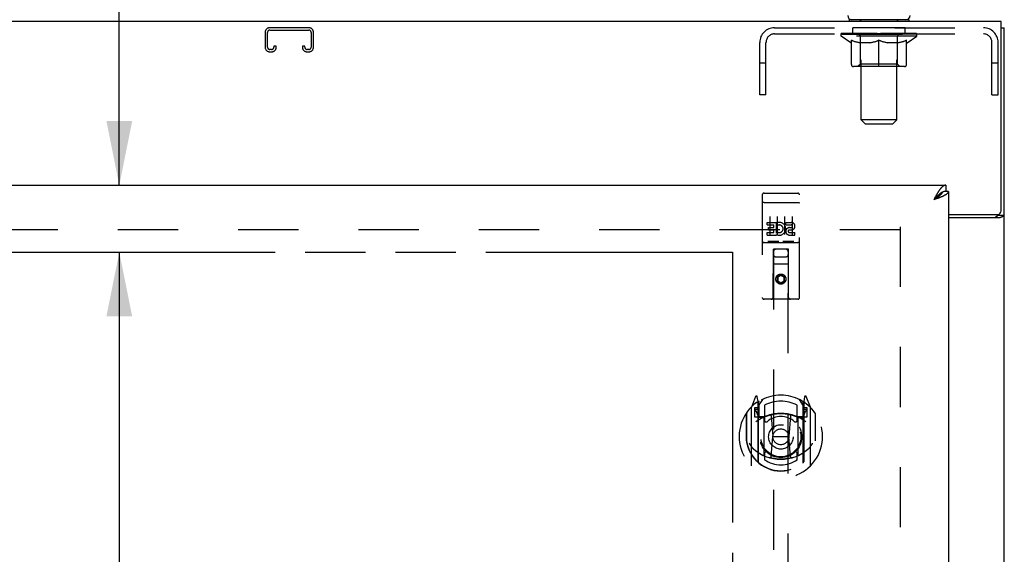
# Model space of a CAD drawing. Header units: inches. Extents: x 0 to 184, y 0 to 119.
# Tile 6 of 11: x 70 to 87, y 70 to 79. Entities that reach past the tile are written whole.
import ezdxf

# ---------------------------------------------------------------- set-up
doc = ezdxf.new("R2010")
doc.units = ezdxf.units.IN
doc.header["$LTSCALE"] = 10.098
doc.header["$MEASUREMENT"] = 0
doc.linetypes.add('HIDDEN', pattern=[0.2, 0.1, -0.1])
doc.linetypes.add('PHANTOM', pattern=[0.8, 0.45, -0.05, 0.1, -0.05, 0.1, -0.05])
doc.layers.get('0').update_dxf_attribs({"linetype": 'CONTINUOUS'})
for name, color, linetype in [('02___PRT_ALL_AXES', 7, 'CONTINUOUS'), ('AVAILABLE_DOOR_SPACE', 7, 'CONTINUOUS'), ('DEFAULT_2', 8, 'HIDDEN'), ('DIMENSIONS', 7, 'CONTINUOUS')]:
    doc.layers.add(name, color=color, linetype=linetype)
doc.styles.get("Standard").update_dxf_attribs({"font": 'arial.ttf'})
doc.dimstyles.new('DIMSTYLE_1', dxfattribs={"dimtxt": 0.81, "dimasz": 1.08, "dimexe": 0.09, "dimexo": 0.07, "dimgap": 0.0375, "dimtad": 0, "dimtih": 1, "dimtoh": 1, "dimzin": 4, "dimdsep": 46, "dimtxsty": 'Standard', "dimblk": '_FILLED', "dimblk1": '_FILLED', "dimblk2": '_FILLED', "dimcen": 0.09, "dimazin": 1, "dimtfac": 1, "dimtdec": 3, "dimtofl": 0, "dimtmove": 0, "dimatfit": 3, "dimldrblk": '_FILLED', "dimfxl": 1, "dimtolj": 1, "dimtzin": 4, "dimarcsym": 0})
doc.dimstyles.new('DIMSTYLE_2', dxfattribs={"dimtxt": 0.918, "dimasz": 1.08, "dimexe": 0.09, "dimexo": 0.07, "dimgap": 0.0425, "dimtad": 0, "dimtih": 1, "dimtoh": 1, "dimzin": 4, "dimdsep": 46, "dimtxsty": 'Standard', "dimblk": '_FILLED', "dimblk1": '_FILLED', "dimblk2": '_FILLED', "dimcen": 0.09, "dimazin": 1, "dimtfac": 1, "dimtdec": 3, "dimtofl": 0, "dimtmove": 0, "dimatfit": 3, "dimldrblk": '_FILLED', "dimfxl": 1, "dimtolj": 1, "dimtzin": 4, "dimarcsym": 0})

# ---------------------------------------------------------------- blocks, each defined once
blk = doc.blocks.new('_FILLED')
at = {"color": 0, "linetype": 'ByBlock'}
blk.add_solid([(0, 0), (-1, 0.2), (-1, -0.2)], dxfattribs=at)
blk = doc.blocks.new('*D12')
at = {"layer": 'DIMENSIONS', "color": 2, "linetype": 'Continuous'}
for p, q in [((53.057, 55.796), (65.893, 55.796)), ((82.37, 55.796), (69.534, 55.796))]:
    blk.add_line(p, q, dxfattribs=at)
at = {"layer": 'DIMENSIONS', "color": 2, "linetype": 'Continuous', "xscale": 1.08, "yscale": 1.08, "zscale": 1.08, "rotation": 180}
blk.add_blockref('_FILLED', (53.057, 55.796), dxfattribs=at)
at = {"layer": 'DIMENSIONS', "color": 2, "linetype": 'Continuous', "xscale": 1.08, "yscale": 1.08, "zscale": 1.08}
blk.add_blockref('_FILLED', (82.37, 55.796), dxfattribs=at)
at = {"layer": 'DIMENSIONS', "color": 2, "linetype": 'Continuous', "insert": (67.714, 56.201), "char_height": 0.81, "width": 2.83048, "attachment_point": 2, "line_spacing_factor": 0.9}
blk.add_mtext('29.31', dxfattribs=at)
blk = doc.blocks.new('*D14')
at = {"layer": 'DIMENSIONS', "color": 2, "linetype": 'Continuous'}
for p, q in [((72.079, 76.418), (72.079, 80.21)), ((72.079, 80.21), (72.97, 80.21)), ((71.677, 76.418), (73.051, 76.418)), ((72.01, 75.293), (73.051, 75.293)), ((72.079, 75.293), (72.079, 73.133))]:
    blk.add_line(p, q, dxfattribs=at)
at = {"layer": 'DIMENSIONS', "color": 2, "linetype": 'Continuous', "xscale": 1.08, "yscale": 1.08, "zscale": 1.08}
for p, rotation in [((72.079, 76.418), 270), ((72.079, 75.293), 90)]:
    blk.add_blockref('_FILLED', p, dxfattribs=dict(at, rotation=rotation))
at = {"layer": 'DIMENSIONS', "color": 2, "linetype": 'Continuous', "insert": (73.429, 80.669), "char_height": 0.918, "width": 2.49464, "attachment_point": 1, "line_spacing_factor": 0.9}
blk.add_mtext('1.13', dxfattribs=at)
blk = doc.blocks.new('*D15')
at = {"layer": 'DIMENSIONS', "color": 2, "linetype": 'Continuous'}
for p, q in [((71.01, 75.293), (73.051, 75.293)), ((72.079, 75.293), (72.079, 45.978)), ((72.079, 15.043), (72.079, 44.358)), ((71.01, 15.043), (73.051, 15.043))]:
    blk.add_line(p, q, dxfattribs=at)
at = {"layer": 'DIMENSIONS', "color": 2, "linetype": 'Continuous', "xscale": 1.08, "yscale": 1.08, "zscale": 1.08}
for p, rotation in [((72.079, 75.293), 90), ((72.079, 15.043), 270)]:
    blk.add_blockref('_FILLED', p, dxfattribs=dict(at, rotation=rotation))
at = {"layer": 'DIMENSIONS', "color": 2, "linetype": 'Continuous', "insert": (72.079, 45.573), "char_height": 0.81, "width": 2.83048, "attachment_point": 2, "line_spacing_factor": 0.9}
blk.add_mtext('60.25', dxfattribs=at)

msp = doc.modelspace()

# ---------------------------------------------------------------- linework, layer by layer
at = {"color": 3, "linetype": 'Continuous'}
for p, q in [((86.88, 79.168), (50.984, 79.168)), ((86.88, 75.988), (86.88, 79.168)), ((86.932, 7.272), (86.932, 79.064)), ((51.349, 76.418), (85.953, 76.418)), ((85.761, 76.197), (85.748, 76.172)), ((85.768, 76.209), (85.761, 76.197)), ((85.779, 76.183), (85.761, 76.176)), ((85.775, 76.221), (85.768, 76.209)), ((85.792, 76.188), (85.779, 76.183)), ((85.804, 76.192), (85.792, 76.188)), ((85.816, 76.197), (85.804, 76.192)), ((85.828, 76.202), (85.816, 76.197)), ((85.995, 76.314), (85.995, 14.022)), ((85.761, 76.176), (85.748, 76.172)), ((85.995, 75.928), (86.82, 75.928)), ((85.995, 75.876), (86.862, 75.876))]:
    msp.add_line(p, q, dxfattribs=at)
at = {"color": 7, "linetype": 'Continuous'}
for p, q in [((84.328, 79.198), (84.328, 79.168)), ((85.328, 79.198), (84.328, 79.198)), ((85.328, 79.198), (85.328, 79.168)), ((86.88, 79.064), (86.932, 79.064)), ((85.953, 76.418), (85.953, 76.314)), ((85.765, 76.19), (85.748, 76.172)), ((85.77, 76.185), (85.761, 76.18)), ((85.771, 76.197), (85.765, 76.19)), ((85.778, 76.191), (85.77, 76.185)), ((85.778, 76.204), (85.771, 76.197)), ((85.787, 76.196), (85.778, 76.191)), ((85.891, 76.298), (85.888, 76.297)), ((85.995, 76.314), (85.953, 76.314)), ((85.761, 76.18), (85.748, 76.172)), ((86.828, 75.928), (86.828, 75.916)), ((86.828, 75.916), (86.932, 75.916))]:
    msp.add_line(p, q, dxfattribs=at)
at = {"color": 3, "linetype": 'Continuous'}
for points in [[(85.953, 76.418), (85.949, 76.418), (85.946, 76.418), (85.943, 76.417), (85.94, 76.417), (85.936, 76.416), (85.933, 76.415), (85.93, 76.414), (85.926, 76.413), (85.923, 76.412), (85.92, 76.41), (85.917, 76.409), (85.913, 76.407), (85.91, 76.405), (85.907, 76.403), (85.903, 76.401), (85.9, 76.398), (85.897, 76.396), (85.893, 76.393), (85.89, 76.39), (85.887, 76.387), (85.884, 76.384), (85.88, 76.381), (85.877, 76.378), (85.874, 76.374), (85.87, 76.37), (85.867, 76.367), (85.864, 76.363), (85.86, 76.359), (85.857, 76.355), (85.854, 76.35), (85.851, 76.346), (85.847, 76.342), (85.844, 76.337), (85.841, 76.332), (85.837, 76.327), (85.834, 76.323), (85.831, 76.318)], [(85.831, 76.318), (85.827, 76.313), (85.824, 76.307), (85.821, 76.302), (85.818, 76.297), (85.814, 76.291), (85.811, 76.286), (85.808, 76.28), (85.804, 76.275), (85.801, 76.269), (85.798, 76.263), (85.794, 76.257), (85.791, 76.251), (85.788, 76.246), (85.785, 76.24), (85.781, 76.233), (85.775, 76.221)], [(85.894, 76.229), (85.889, 76.227), (85.884, 76.225), (85.879, 76.222), (85.873, 76.22), (85.868, 76.218), (85.862, 76.215), (85.857, 76.213), (85.851, 76.211), (85.846, 76.208), (85.84, 76.206), (85.834, 76.204), (85.828, 76.202)], [(85.995, 76.314), (85.995, 76.312), (85.994, 76.31), (85.994, 76.307), (85.994, 76.305), (85.993, 76.303), (85.992, 76.3), (85.991, 76.298), (85.99, 76.296), (85.988, 76.294), (85.987, 76.291), (85.985, 76.289), (85.983, 76.287), (85.982, 76.284), (85.979, 76.282), (85.977, 76.28), (85.975, 76.277), (85.972, 76.275), (85.97, 76.273), (85.967, 76.271), (85.964, 76.268), (85.961, 76.266), (85.957, 76.264), (85.954, 76.261), (85.951, 76.259), (85.947, 76.257), (85.943, 76.254), (85.939, 76.252), (85.935, 76.25), (85.931, 76.248), (85.927, 76.245), (85.923, 76.243), (85.918, 76.241), (85.914, 76.238), (85.909, 76.236), (85.904, 76.234), (85.899, 76.231), (85.894, 76.229)], [(86.862, 75.876), (86.865, 75.877), (86.867, 75.879), (86.87, 75.88), (86.873, 75.882), (86.877, 75.883), (86.88, 75.885), (86.885, 75.886), (86.889, 75.888), (86.897, 75.89)], [(86.897, 75.89), (86.901, 75.892), (86.905, 75.893), (86.908, 75.894), (86.912, 75.896), (86.915, 75.897), (86.918, 75.899), (86.921, 75.9), (86.923, 75.902), (86.925, 75.904), (86.927, 75.905), (86.929, 75.907), (86.93, 75.909), (86.931, 75.91), (86.932, 75.912), (86.932, 75.914), (86.932, 75.916)]]:
    msp.add_lwpolyline(points, dxfattribs=at)
at = {"color": 7, "linetype": 'Continuous'}
for points in [[(85.888, 76.297), (85.887, 76.296), (85.884, 76.295), (85.88, 76.293), (85.877, 76.291), (85.874, 76.289), (85.87, 76.287), (85.867, 76.284), (85.864, 76.282), (85.86, 76.28), (85.857, 76.277), (85.854, 76.275), (85.851, 76.272), (85.847, 76.27), (85.844, 76.267), (85.841, 76.265), (85.837, 76.262), (85.834, 76.259), (85.831, 76.256), (85.827, 76.253), (85.824, 76.25), (85.821, 76.247), (85.818, 76.244), (85.814, 76.241), (85.811, 76.238), (85.808, 76.234), (85.804, 76.231), (85.801, 76.228), (85.798, 76.225), (85.794, 76.221), (85.791, 76.218), (85.788, 76.214), (85.785, 76.211), (85.778, 76.204)], [(85.888, 76.297), (85.888, 76.295), (85.887, 76.292), (85.886, 76.29), (85.884, 76.287), (85.883, 76.284), (85.882, 76.281), (85.88, 76.279), (85.878, 76.276), (85.876, 76.273), (85.874, 76.27), (85.872, 76.268), (85.87, 76.265), (85.868, 76.262), (85.866, 76.259), (85.863, 76.257), (85.86, 76.254), (85.858, 76.251), (85.855, 76.248), (85.852, 76.246), (85.849, 76.243), (85.846, 76.24), (85.843, 76.237), (85.84, 76.235), (85.836, 76.232), (85.833, 76.229), (85.829, 76.227), (85.826, 76.224), (85.822, 76.221), (85.818, 76.218), (85.815, 76.216), (85.811, 76.213), (85.807, 76.21), (85.803, 76.207), (85.799, 76.205), (85.795, 76.202), (85.791, 76.199), (85.787, 76.196)], [(85.953, 76.314), (85.949, 76.314), (85.946, 76.314), (85.943, 76.314), (85.94, 76.313), (85.936, 76.313), (85.933, 76.313), (85.93, 76.312), (85.926, 76.311), (85.923, 76.311), (85.92, 76.31), (85.917, 76.309), (85.913, 76.308), (85.91, 76.307), (85.907, 76.305), (85.903, 76.304), (85.9, 76.303), (85.897, 76.301), (85.893, 76.3), (85.891, 76.298)], [(86.788, 75.876), (86.788, 75.878), (86.788, 75.88), (86.789, 75.881), (86.789, 75.883), (86.79, 75.885), (86.791, 75.886), (86.792, 75.888), (86.794, 75.89), (86.795, 75.891), (86.797, 75.893), (86.799, 75.894), (86.801, 75.895), (86.803, 75.896), (86.805, 75.898), (86.808, 75.899)], [(86.808, 75.899), (86.812, 75.901), (86.815, 75.902), (86.817, 75.904), (86.819, 75.905), (86.822, 75.906), (86.823, 75.908), (86.825, 75.909), (86.826, 75.911), (86.827, 75.912), (86.828, 75.914), (86.828, 75.915), (86.828, 75.916)]]:
    msp.add_lwpolyline(points, dxfattribs=at)
for centre, start, end in [((84.374, 79.267), 180, 270), ((85.282, 79.267), 270, 360)]:
    msp.add_arc(centre, 0.069, start, end, dxfattribs=at)
at = {"color": 3, "linetype": 'Continuous'}
msp.add_arc((86.82, 75.988), 0.06, 270, 360, dxfattribs=at)
at = {"layer": '02___PRT_ALL_AXES', "color": 8, "linetype": 'HIDDEN'}
for p, q in [((84.391, 78.96), (84.391, 79.064)), ((85.266, 79.064), (84.391, 79.064)), ((85.266, 78.96), (85.266, 79.064)), ((85.266, 78.96), (84.391, 78.96)), ((82.9, 76.286), (83.465, 76.286)), ((82.95, 75.75), (82.95, 75.793)), ((82.95, 75.793), (83.107, 75.793)), ((82.95, 75.75), (83.064, 75.75)), ((82.972, 75.666), (82.972, 75.708)), ((82.972, 75.708), (83.064, 75.708)), ((83.064, 75.708), (83.064, 75.75)), ((83.107, 75.615), (83.107, 75.793)), ((83.131, 75.745), (83.114, 75.784)), ((83.263, 75.75), (83.263, 75.793)), ((83.263, 75.793), (83.355, 75.793)), ((83.263, 75.75), (83.355, 75.75)), ((83.327, 75.707), (83.355, 75.707)), ((82.95, 75.58), (82.95, 75.622)), ((82.95, 75.622), (83.064, 75.622)), ((82.95, 75.58), (83.107, 75.58)), ((82.972, 75.666), (83.064, 75.666)), ((83.064, 75.622), (83.064, 75.666)), ((83.107, 75.615), (83.12, 75.634)), ((83.107, 75.58), (83.107, 75.592)), ((83.11, 75.59), (83.107, 75.592)), ((83.323, 75.666), (83.369, 75.666)), ((83.327, 75.622), (83.419, 75.622)), ((83.327, 75.58), (83.419, 75.58)), ((83.419, 75.58), (83.419, 75.622)), ((82.9, 75.458), (83.465, 75.458))]:
    msp.add_line(p, q, dxfattribs=at)
msp.add_circle((83.182, 74.841), 0.085, dxfattribs=at)
for centre, radius, start, end in [((83.156, 75.686), 0.107, 244.2636, 113.4027), ((83.156, 75.686), 0.0639, 234.8895, 113.4026), ((83.327, 75.643), 0.0635, 90, 270), ((83.355, 75.729), 0.0644, 282.2995, 90.0775), ((83.355, 75.729), 0.0219, 269.9011, 90), ((83.327, 75.644), 0.0219, 100.307, 270)]:
    msp.add_arc(centre, radius, start, end, dxfattribs=at)
at = {"layer": 'AVAILABLE_DOOR_SPACE', "color": 4, "linetype": 'PHANTOM'}
for p, q in [((70.151, 75.293), (82.37, 75.293)), ((82.37, 75.293), (82.37, 46.043))]:
    msp.add_line(p, q, dxfattribs=at)
at = {"layer": 'DEFAULT_2', "color": 8, "linetype": 'HIDDEN'}
for p, q in [((84.516, 79.198), (84.516, 79.168)), ((84.528, 77.517), (84.528, 79.164)), ((85.128, 77.517), (85.128, 79.164)), ((85.141, 79.198), (85.141, 79.168)), ((75.259, 79.064), (74.606, 79.064)), ((74.606, 79.024), (75.259, 79.024)), ((83.075, 79.064), (86.582, 79.064)), ((74.526, 78.984), (74.526, 78.738)), ((74.566, 78.738), (74.566, 78.984)), ((75.299, 78.984), (75.299, 78.738)), ((75.339, 78.738), (75.339, 78.984)), ((83.075, 78.96), (86.582, 78.96)), ((84.195, 78.921), (84.195, 78.968)), ((85.462, 78.921), (84.195, 78.921)), ((84.354, 78.81), (84.195, 78.921)), ((84.205, 78.962), (84.205, 78.968)), ((84.213, 78.958), (84.213, 78.962)), ((84.213, 78.958), (85.443, 78.958)), ((84.222, 78.958), (84.222, 78.962)), ((84.223, 78.958), (84.223, 78.962)), ((84.233, 78.962), (84.233, 78.968)), ((84.249, 78.958), (84.249, 78.962)), ((84.251, 78.958), (84.251, 78.962)), ((84.28, 78.962), (84.28, 78.968)), ((84.294, 78.958), (84.294, 78.962)), ((84.297, 78.958), (84.297, 78.962)), ((84.501, 78.961), (84.3, 78.961)), ((84.343, 78.962), (84.343, 78.968)), ((84.345, 78.958), (84.345, 78.961)), ((84.345, 78.958), (84.345, 78.961)), ((84.348, 78.958), (84.348, 78.961)), ((84.355, 78.958), (84.355, 78.962)), ((84.356, 78.958), (84.356, 78.961)), ((84.359, 78.958), (84.359, 78.962)), ((84.362, 78.958), (84.362, 78.962)), ((84.365, 78.447), (84.365, 78.853)), ((84.367, 78.958), (84.367, 78.961)), ((84.381, 78.958), (84.381, 78.961)), ((84.399, 78.958), (84.399, 78.964)), ((84.399, 78.958), (84.399, 78.961)), ((84.42, 78.958), (84.42, 78.961)), ((84.42, 78.958), (84.42, 78.961)), ((84.421, 78.962), (84.421, 78.968)), ((84.431, 78.958), (84.431, 78.962)), ((84.435, 78.958), (84.435, 78.962)), ((84.444, 78.958), (84.444, 78.961)), ((84.456, 78.958), (84.456, 78.965)), ((84.471, 78.958), (84.471, 78.961)), ((84.474, 78.958), (84.474, 78.961)), ((84.501, 78.958), (84.501, 78.961)), ((84.568, 78.961), (84.506, 78.961)), ((84.512, 78.962), (84.512, 78.968)), ((84.516, 78.45), (84.516, 78.918)), ((84.518, 78.958), (84.518, 78.962)), ((84.523, 78.958), (84.523, 78.962)), ((84.529, 78.958), (84.529, 78.967)), ((84.533, 78.958), (84.533, 78.961)), ((84.544, 78.958), (84.544, 78.961)), ((84.568, 78.958), (84.568, 78.961)), ((84.643, 78.961), (84.584, 78.961)), ((84.604, 78.958), (84.604, 78.961)), ((84.612, 78.962), (84.612, 78.968)), ((84.615, 78.958), (84.615, 78.962)), ((84.618, 78.958), (84.618, 78.968)), ((84.621, 78.958), (84.621, 78.962)), ((84.628, 78.958), (84.628, 78.962)), ((84.643, 78.958), (84.643, 78.961)), ((84.724, 78.961), (84.669, 78.961)), ((84.682, 78.958), (84.682, 78.961)), ((84.714, 78.961), (84.828, 78.968)), ((84.718, 78.962), (84.718, 78.968)), ((84.719, 78.968), (84.718, 78.968)), ((84.719, 78.962), (84.719, 78.968)), ((84.719, 78.958), (84.719, 78.962)), ((84.723, 78.958), (84.723, 78.962)), ((84.724, 78.958), (84.724, 78.962)), ((84.724, 78.958), (84.724, 78.961)), ((84.807, 78.961), (84.759, 78.961)), ((84.765, 78.958), (84.765, 78.961)), ((84.807, 78.958), (84.807, 78.961)), ((84.826, 78.962), (84.826, 78.962)), ((84.826, 78.958), (84.826, 78.962)), ((84.826, 78.958), (84.826, 78.962)), ((84.828, 78.962), (84.828, 78.968)), ((84.828, 78.41), (84.828, 78.854)), ((84.831, 78.958), (84.831, 78.962)), ((84.831, 78.958), (84.831, 78.962)), ((84.831, 78.962), (84.831, 78.962)), ((84.833, 78.961), (84.897, 78.961)), ((84.849, 78.958), (84.849, 78.961)), ((84.865, 78.961), (84.865, 78.966)), ((84.865, 78.966), (84.943, 78.961)), ((84.886, 78.961), (84.886, 78.965)), ((84.892, 78.958), (84.892, 78.961)), ((84.932, 78.958), (84.932, 78.962)), ((84.933, 78.958), (84.933, 78.961)), ((84.933, 78.961), (84.987, 78.961)), ((84.934, 78.958), (84.934, 78.962)), ((84.938, 78.962), (84.938, 78.968)), ((84.938, 78.962), (84.938, 78.968)), ((84.938, 78.968), (84.938, 78.968)), ((84.938, 78.958), (84.938, 78.962)), ((84.974, 78.958), (84.974, 78.961)), ((85.013, 78.958), (85.013, 78.961)), ((85.013, 78.961), (85.072, 78.961)), ((85.029, 78.958), (85.029, 78.962)), ((85.036, 78.958), (85.036, 78.962)), ((85.039, 78.958), (85.039, 78.968)), ((85.041, 78.958), (85.041, 78.962)), ((85.045, 78.962), (85.045, 78.968)), ((85.052, 78.958), (85.052, 78.961)), ((85.088, 78.958), (85.088, 78.961)), ((85.088, 78.961), (85.15, 78.961)), ((85.112, 78.958), (85.112, 78.961)), ((85.123, 78.958), (85.123, 78.961)), ((85.127, 78.958), (85.127, 78.967)), ((85.133, 78.958), (85.133, 78.962)), ((85.138, 78.958), (85.138, 78.962)), ((85.141, 78.45), (85.141, 78.918)), ((85.145, 78.962), (85.145, 78.968)), ((85.155, 78.958), (85.155, 78.961)), ((85.155, 78.961), (85.357, 78.961)), ((85.182, 78.958), (85.182, 78.961)), ((85.185, 78.958), (85.185, 78.961)), ((85.201, 78.958), (85.201, 78.965)), ((85.212, 78.958), (85.212, 78.961)), ((85.222, 78.958), (85.222, 78.962)), ((85.226, 78.958), (85.226, 78.962)), ((85.235, 78.962), (85.235, 78.968)), ((85.237, 78.958), (85.237, 78.961)), ((85.237, 78.958), (85.237, 78.961)), ((85.257, 78.958), (85.257, 78.964)), ((85.258, 78.958), (85.258, 78.961)), ((85.276, 78.958), (85.276, 78.961)), ((85.29, 78.958), (85.29, 78.961)), ((85.292, 78.447), (85.292, 78.853)), ((85.294, 78.958), (85.294, 78.962)), ((85.298, 78.958), (85.298, 78.962)), ((85.301, 78.958), (85.301, 78.962)), ((85.301, 78.958), (85.301, 78.961)), ((85.302, 78.81), (85.462, 78.921)), ((85.308, 78.958), (85.308, 78.961)), ((85.311, 78.958), (85.311, 78.961)), ((85.312, 78.958), (85.312, 78.961)), ((85.313, 78.962), (85.313, 78.968)), ((85.36, 78.958), (85.36, 78.962)), ((85.362, 78.958), (85.362, 78.962)), ((85.377, 78.962), (85.377, 78.968)), ((85.405, 78.958), (85.405, 78.962)), ((85.407, 78.958), (85.407, 78.962)), ((85.423, 78.962), (85.423, 78.968)), ((85.433, 78.958), (85.433, 78.962)), ((85.434, 78.958), (85.434, 78.962)), ((85.443, 78.958), (85.443, 78.962)), ((85.452, 78.962), (85.452, 78.968)), ((85.462, 78.921), (85.462, 78.968)), ((74.634, 78.698), (74.606, 78.698)), ((74.674, 78.752), (74.674, 78.738)), ((74.714, 78.752), (74.674, 78.752)), ((74.714, 78.738), (74.714, 78.752)), ((75.151, 78.752), (75.151, 78.738)), ((75.191, 78.752), (75.151, 78.752)), ((75.191, 78.738), (75.191, 78.752)), ((75.259, 78.698), (75.231, 78.698)), ((82.828, 77.939), (82.828, 78.818)), ((82.932, 77.939), (82.932, 78.818)), ((84.354, 78.81), (84.365, 78.81)), ((84.687, 78.81), (84.507, 78.81)), ((85.149, 78.81), (84.97, 78.81)), ((85.292, 78.81), (85.302, 78.81)), ((86.724, 77.939), (86.724, 78.818)), ((86.828, 77.939), (86.828, 78.818)), ((74.606, 78.658), (74.634, 78.658)), ((75.231, 78.658), (75.259, 78.658)), ((82.932, 78.469), (82.828, 78.469)), ((85.255, 78.41), (84.402, 78.41)), ((84.516, 78.45), (84.476, 78.41)), ((85.141, 78.45), (84.516, 78.45)), ((85.141, 78.45), (85.181, 78.41)), ((86.828, 78.469), (86.724, 78.469)), ((82.932, 77.939), (82.828, 77.939)), ((86.724, 77.939), (86.828, 77.939)), ((85.128, 77.517), (84.528, 77.517)), ((84.597, 77.448), (84.528, 77.517)), ((85.059, 77.448), (85.128, 77.517)), ((84.597, 77.448), (85.059, 77.448)), ((82.87, 76.256), (82.87, 74.531)), ((82.965, 76.286), (83.15, 76.286)), ((83.215, 76.286), (83.4, 76.286)), ((83.495, 74.531), (83.495, 76.256)), ((82.886, 76.127), (82.886, 76.127)), ((82.887, 76.127), (82.886, 76.127)), ((82.888, 76.127), (82.887, 76.127)), ((82.889, 76.127), (82.888, 76.127)), ((82.889, 76.127), (82.889, 76.127)), ((82.89, 76.127), (82.889, 76.127)), ((82.891, 76.127), (82.89, 76.127)), ((82.892, 76.127), (82.891, 76.127)), ((82.893, 76.127), (82.892, 76.127)), ((82.894, 76.128), (82.893, 76.127)), ((82.896, 76.128), (82.895, 76.128)), ((82.896, 76.128), (82.896, 76.128)), ((82.897, 76.128), (82.896, 76.128)), ((82.898, 76.128), (82.897, 76.128)), ((82.899, 76.128), (82.898, 76.128)), ((82.9, 76.128), (82.899, 76.128)), ((82.9, 76.128), (83.465, 76.128)), ((83.465, 76.128), (83.466, 76.128)), ((83.466, 76.128), (83.467, 76.128)), ((83.467, 76.128), (83.468, 76.128)), ((83.468, 76.128), (83.469, 76.128)), ((83.469, 76.128), (83.469, 76.128)), ((83.469, 76.128), (83.47, 76.128)), ((83.47, 76.128), (83.471, 76.128)), ((83.471, 76.128), (83.472, 76.127)), ((83.472, 76.127), (83.473, 76.127)), ((83.473, 76.127), (83.474, 76.127)), ((83.474, 76.127), (83.474, 76.127)), ((83.474, 76.127), (83.475, 76.127)), ((83.475, 76.127), (83.476, 76.127)), ((83.476, 76.127), (83.477, 76.127)), ((83.477, 76.127), (83.477, 76.127)), ((83.477, 76.127), (83.478, 76.127)), ((82.995, 75.895), (82.995, 75.589)), ((83.12, 75.895), (83.12, 75.589)), ((83.245, 75.895), (83.245, 75.589)), ((83.37, 75.895), (83.37, 75.589)), ((85.182, 75.72), (85.182, 14.616)), ((85.182, 75.668), (52.682, 75.668)), ((82.9, 75.458), (83.465, 75.458)), ((83.143, 75.474), (82.971, 75.474)), ((83.393, 75.474), (83.221, 75.474)), ((83.052, 74.531), (83.056, 75.341)), ((83.057, 75.341), (83.056, 75.341)), ((83.057, 75.341), (83.057, 47.339)), ((83.307, 75.341), (83.057, 75.341)), ((83.097, 75.216), (83.267, 75.216)), ((83.307, 47.339), (83.307, 75.341)), ((83.309, 75.341), (83.307, 75.341)), ((83.312, 74.531), (83.309, 75.341)), ((83.31, 75.091), (83.055, 75.091)), ((83.182, 74.913), (83.12, 74.876)), ((83.12, 74.876), (83.12, 74.804)), ((83.12, 74.876), (83.13, 74.871)), ((83.182, 74.901), (83.13, 74.871)), ((83.13, 74.871), (83.13, 74.81)), ((83.182, 74.913), (83.182, 74.901)), ((83.245, 74.876), (83.182, 74.913)), ((83.235, 74.871), (83.182, 74.901)), ((83.245, 74.876), (83.235, 74.871)), ((83.235, 74.81), (83.235, 74.871)), ((83.245, 74.804), (83.245, 74.876)), ((83.12, 74.804), (83.13, 74.81)), ((83.12, 74.804), (83.182, 74.768)), ((83.13, 74.81), (83.182, 74.78)), ((83.182, 74.78), (83.235, 74.81)), ((83.182, 74.768), (83.245, 74.804)), ((83.182, 74.768), (83.182, 74.78)), ((83.245, 74.804), (83.235, 74.81)), ((83.465, 74.501), (82.9, 74.501)), ((82.757, 72.867), (82.687, 72.691)), ((82.779, 72.762), (82.778, 72.761)), ((82.779, 72.762), (82.778, 72.761)), ((82.779, 72.762), (82.779, 72.762)), ((82.8, 72.783), (82.786, 72.864)), ((82.8, 71.767), (82.8, 72.783)), ((82.807, 72.711), (82.877, 72.82)), ((82.807, 71.767), (82.807, 72.77)), ((82.81, 72.745), (82.81, 72.538)), ((82.907, 72.723), (82.907, 72.47)), ((83.457, 72.47), (83.457, 72.723)), ((83.487, 72.82), (83.557, 72.711)), ((83.555, 72.538), (83.555, 72.745)), ((83.557, 71.767), (83.557, 72.77)), ((83.579, 72.864), (83.565, 72.783)), ((83.565, 72.783), (83.565, 71.767)), ((83.586, 72.761), (83.582, 72.764)), ((83.678, 72.691), (83.608, 72.867)), ((82.6, 72.585), (82.6, 72.197)), ((82.607, 72.583), (82.607, 72.125)), ((82.682, 72.68), (82.682, 71.713)), ((82.74, 72.676), (82.74, 72.526)), ((82.8, 72.676), (82.74, 72.676)), ((82.748, 72.643), (82.778, 72.597)), ((82.807, 72.651), (82.752, 72.651)), ((83.612, 72.651), (83.557, 72.651)), ((83.625, 72.676), (83.565, 72.676)), ((83.587, 72.597), (83.617, 72.643)), ((83.625, 72.526), (83.625, 72.676)), ((83.682, 71.713), (83.682, 72.68)), ((83.757, 72.583), (83.757, 72.125)), ((83.765, 72.197), (83.765, 72.585)), ((82.74, 72.526), (82.8, 72.526)), ((82.9, 72.525), (82.827, 72.525)), ((82.83, 72.518), (82.896, 72.518)), ((82.9, 71.884), (82.9, 72.515)), ((83.019, 72.541), (83.05, 72.197)), ((83.345, 72.541), (83.315, 72.197)), ((83.537, 72.525), (83.465, 72.525)), ((83.465, 72.515), (83.465, 71.884)), ((83.469, 72.518), (83.535, 72.518)), ((83.565, 72.526), (83.625, 72.526)), ((82.6, 72.197), (82.615, 72.197)), ((82.607, 72.125), (82.607, 72.122)), ((83.02, 71.857), (83.05, 72.197)), ((83.05, 72.197), (83.315, 72.197)), ((83.345, 71.857), (83.315, 72.197)), ((83.765, 72.197), (83.75, 72.197)), ((83.757, 72.125), (83.757, 72.122)), ((82.907, 71.909), (82.907, 71.806)), ((83.457, 71.806), (83.457, 71.909))]:
    msp.add_line(p, q, dxfattribs=at)
for points in [[(84.365, 78.853), (84.391, 78.843), (84.416, 78.834), (84.441, 78.827), (84.466, 78.82), (84.49, 78.814), (84.515, 78.81)], [(84.507, 78.81), (84.484, 78.815), (84.46, 78.82), (84.437, 78.827), (84.413, 78.834), (84.389, 78.843), (84.365, 78.852)], [(84.677, 78.81), (84.702, 78.815), (84.727, 78.82), (84.752, 78.827), (84.777, 78.835), (84.803, 78.844), (84.828, 78.854)], [(84.828, 78.852), (84.804, 78.843), (84.78, 78.834), (84.757, 78.827), (84.733, 78.82), (84.71, 78.815), (84.687, 78.81)], [(84.828, 78.854), (84.854, 78.844), (84.88, 78.835), (84.905, 78.827), (84.93, 78.82), (84.955, 78.814), (84.979, 78.81)], [(84.97, 78.81), (84.946, 78.815), (84.923, 78.82), (84.9, 78.827), (84.876, 78.834), (84.852, 78.843), (84.828, 78.852)], [(85.142, 78.81), (85.167, 78.814), (85.191, 78.82), (85.216, 78.827), (85.241, 78.835), (85.266, 78.843), (85.292, 78.853)], [(85.292, 78.852), (85.267, 78.843), (85.243, 78.834), (85.219, 78.827), (85.196, 78.82), (85.173, 78.815), (85.149, 78.81)], [(82.886, 76.127), (82.885, 76.127), (82.885, 76.127), (82.885, 76.127), (82.884, 76.127), (82.884, 76.127), (82.883, 76.127), (82.883, 76.126), (82.883, 76.126), (82.882, 76.126), (82.882, 76.126), (82.882, 76.126), (82.881, 76.126), (82.881, 76.126), (82.881, 76.126), (82.88, 76.126), (82.88, 76.126), (82.88, 76.126), (82.879, 76.126), (82.879, 76.126), (82.879, 76.126), (82.879, 76.126), (82.878, 76.125), (82.878, 76.125), (82.878, 76.125), (82.877, 76.125), (82.877, 76.125), (82.877, 76.125), (82.877, 76.125), (82.876, 76.125), (82.876, 76.125), (82.876, 76.125), (82.876, 76.125), (82.875, 76.125), (82.875, 76.124), (82.875, 76.124), (82.875, 76.124), (82.874, 76.124), (82.874, 76.124), (82.874, 76.124), (82.874, 76.124), (82.874, 76.124), (82.873, 76.124), (82.873, 76.124), (82.873, 76.124), (82.873, 76.123), (82.873, 76.123), (82.872, 76.123), (82.872, 76.123), (82.872, 76.123), (82.872, 76.123), (82.872, 76.123), (82.872, 76.123), (82.871, 76.123), (82.871, 76.123), (82.871, 76.123), (82.871, 76.122), (82.871, 76.122), (82.871, 76.122), (82.871, 76.122), (82.871, 76.122), (82.871, 76.122), (82.87, 76.122), (82.87, 76.122), (82.87, 76.122), (82.87, 76.122), (82.87, 76.121), (82.87, 76.121), (82.87, 76.121), (82.87, 76.121), (82.87, 76.121), (82.87, 76.121), (82.87, 76.121), (82.87, 76.121), (82.87, 76.121), (82.87, 76.12), (82.87, 76.12), (82.87, 76.12)], [(82.895, 76.128), (82.894, 76.128), (82.894, 76.128)], [(83.478, 76.127), (83.479, 76.127), (83.479, 76.127), (83.48, 76.127), (83.48, 76.127), (83.48, 76.127), (83.481, 76.127), (83.481, 76.127), (83.481, 76.126), (83.482, 76.126), (83.482, 76.126), (83.482, 76.126), (83.483, 76.126), (83.483, 76.126), (83.483, 76.126), (83.484, 76.126), (83.484, 76.126), (83.484, 76.126), (83.485, 76.126), (83.485, 76.126), (83.485, 76.126), (83.486, 76.126), (83.486, 76.126), (83.486, 76.125), (83.487, 76.125), (83.487, 76.125), (83.487, 76.125), (83.487, 76.125), (83.488, 76.125), (83.488, 76.125), (83.488, 76.125), (83.489, 76.125), (83.489, 76.125), (83.489, 76.125), (83.489, 76.125), (83.49, 76.124), (83.49, 76.124), (83.49, 76.124), (83.49, 76.124), (83.49, 76.124), (83.491, 76.124), (83.491, 76.124), (83.491, 76.124), (83.491, 76.124), (83.491, 76.124), (83.492, 76.124), (83.492, 76.123), (83.492, 76.123), (83.492, 76.123), (83.492, 76.123), (83.493, 76.123), (83.493, 76.123), (83.493, 76.123), (83.493, 76.123), (83.493, 76.123), (83.493, 76.123), (83.493, 76.123), (83.494, 76.122), (83.494, 76.122), (83.494, 76.122), (83.494, 76.122), (83.494, 76.122), (83.494, 76.122), (83.494, 76.122), (83.494, 76.122), (83.494, 76.122), (83.494, 76.122), (83.494, 76.121), (83.495, 76.121), (83.495, 76.121), (83.495, 76.121), (83.495, 76.121), (83.495, 76.121), (83.495, 76.121), (83.495, 76.121), (83.495, 76.121), (83.495, 76.12), (83.495, 76.12), (83.495, 76.12)], [(82.971, 75.474), (82.971, 75.474), (82.971, 75.474), (82.971, 75.474), (82.971, 75.474), (82.97, 75.474), (82.97, 75.474), (82.97, 75.474), (82.97, 75.474), (82.97, 75.474), (82.969, 75.474), (82.969, 75.474), (82.969, 75.474), (82.969, 75.474), (82.969, 75.474), (82.969, 75.474), (82.968, 75.474), (82.968, 75.474), (82.968, 75.474), (82.968, 75.474), (82.968, 75.474), (82.968, 75.474), (82.967, 75.474), (82.967, 75.474), (82.967, 75.474), (82.967, 75.474), (82.967, 75.474), (82.967, 75.474), (82.967, 75.474), (82.967, 75.474), (82.966, 75.474), (82.966, 75.474), (82.966, 75.474), (82.966, 75.474), (82.966, 75.474), (82.966, 75.474), (82.966, 75.474), (82.966, 75.475), (82.966, 75.475), (82.965, 75.475), (82.965, 75.475), (82.965, 75.475), (82.965, 75.475), (82.965, 75.475), (82.965, 75.475), (82.965, 75.475), (82.965, 75.475)], [(83.15, 75.475), (83.15, 75.475), (83.15, 75.475), (83.15, 75.475), (83.149, 75.475), (83.149, 75.475), (83.149, 75.475), (83.149, 75.475), (83.149, 75.475), (83.149, 75.475), (83.149, 75.474), (83.149, 75.474), (83.149, 75.474), (83.149, 75.474), (83.148, 75.474), (83.148, 75.474), (83.148, 75.474), (83.148, 75.474), (83.148, 75.474), (83.148, 75.474), (83.148, 75.474), (83.148, 75.474), (83.147, 75.474), (83.147, 75.474), (83.147, 75.474), (83.147, 75.474), (83.147, 75.474), (83.147, 75.474), (83.147, 75.474), (83.146, 75.474), (83.146, 75.474), (83.146, 75.474), (83.146, 75.474), (83.146, 75.474), (83.146, 75.474), (83.145, 75.474), (83.145, 75.474), (83.145, 75.474), (83.145, 75.474), (83.145, 75.474), (83.144, 75.474), (83.144, 75.474), (83.144, 75.474), (83.144, 75.474), (83.144, 75.474), (83.143, 75.474)], [(83.221, 75.474), (83.221, 75.474), (83.221, 75.474), (83.221, 75.474), (83.221, 75.474), (83.22, 75.474), (83.22, 75.474), (83.22, 75.474), (83.22, 75.474), (83.22, 75.474), (83.219, 75.474), (83.219, 75.474), (83.219, 75.474), (83.219, 75.474), (83.219, 75.474), (83.219, 75.474), (83.218, 75.474), (83.218, 75.474), (83.218, 75.474), (83.218, 75.474), (83.218, 75.474), (83.218, 75.474), (83.217, 75.474), (83.217, 75.474), (83.217, 75.474), (83.217, 75.474), (83.217, 75.474), (83.217, 75.474), (83.217, 75.474), (83.217, 75.474), (83.216, 75.474), (83.216, 75.474), (83.216, 75.474), (83.216, 75.474), (83.216, 75.474), (83.216, 75.474), (83.216, 75.474), (83.216, 75.475), (83.216, 75.475), (83.215, 75.475), (83.215, 75.475), (83.215, 75.475), (83.215, 75.475), (83.215, 75.475), (83.215, 75.475), (83.215, 75.475), (83.215, 75.475)], [(83.4, 75.475), (83.4, 75.475), (83.4, 75.475), (83.4, 75.475), (83.399, 75.475), (83.399, 75.475), (83.399, 75.475), (83.399, 75.475), (83.399, 75.475), (83.399, 75.475), (83.399, 75.474), (83.399, 75.474), (83.399, 75.474), (83.399, 75.474), (83.398, 75.474), (83.398, 75.474), (83.398, 75.474), (83.398, 75.474), (83.398, 75.474), (83.398, 75.474), (83.398, 75.474), (83.398, 75.474), (83.397, 75.474), (83.397, 75.474), (83.397, 75.474), (83.397, 75.474), (83.397, 75.474), (83.397, 75.474), (83.397, 75.474), (83.396, 75.474), (83.396, 75.474), (83.396, 75.474), (83.396, 75.474), (83.396, 75.474), (83.396, 75.474), (83.395, 75.474), (83.395, 75.474), (83.395, 75.474), (83.395, 75.474), (83.395, 75.474), (83.394, 75.474), (83.394, 75.474), (83.394, 75.474), (83.394, 75.474), (83.394, 75.474), (83.393, 75.474)], [(82.65, 72.083), (82.653, 72.078), (82.656, 72.073), (82.659, 72.068), (82.662, 72.064), (82.665, 72.059), (82.667, 72.055), (82.67, 72.051), (82.673, 72.047), (82.675, 72.043), (82.678, 72.04), (82.68, 72.036), (82.682, 72.033), (82.685, 72.03), (82.687, 72.026), (82.689, 72.024), (82.692, 72.021), (82.694, 72.018), (82.696, 72.015), (82.698, 72.013), (82.7, 72.01), (82.702, 72.008), (82.704, 72.006), (82.706, 72.003), (82.708, 72.001), (82.71, 71.999), (82.712, 71.997), (82.713, 71.996), (82.715, 71.994), (82.717, 71.992), (82.718, 71.99), (82.72, 71.989), (82.722, 71.987), (82.723, 71.986), (82.725, 71.984), (82.726, 71.983), (82.728, 71.982)], [(83.637, 71.982), (83.638, 71.983), (83.64, 71.984), (83.641, 71.986), (83.643, 71.987), (83.644, 71.989), (83.646, 71.99), (83.648, 71.992), (83.65, 71.994), (83.651, 71.996), (83.653, 71.997), (83.655, 71.999), (83.657, 72.001), (83.659, 72.003), (83.661, 72.006), (83.663, 72.008), (83.665, 72.01), (83.667, 72.013), (83.669, 72.015), (83.671, 72.018), (83.673, 72.021), (83.675, 72.024), (83.677, 72.026), (83.68, 72.03), (83.682, 72.033), (83.684, 72.036), (83.687, 72.04), (83.689, 72.043), (83.692, 72.047), (83.695, 72.051), (83.697, 72.055), (83.7, 72.059), (83.703, 72.064), (83.706, 72.068), (83.709, 72.073), (83.712, 72.078), (83.715, 72.083)], [(83.37, 71.84), (83.365, 71.838), (83.359, 71.837), (83.354, 71.836), (83.349, 71.834), (83.343, 71.833), (83.338, 71.832), (83.332, 71.83), (83.327, 71.829), (83.321, 71.828), (83.316, 71.827), (83.31, 71.826), (83.305, 71.825), (83.299, 71.824), (83.294, 71.823), (83.288, 71.822), (83.283, 71.821), (83.277, 71.821), (83.272, 71.82), (83.266, 71.819), (83.26, 71.819), (83.255, 71.818), (83.249, 71.817), (83.244, 71.817), (83.238, 71.816), (83.233, 71.816), (83.227, 71.816), (83.221, 71.815), (83.216, 71.815), (83.21, 71.815), (83.205, 71.815), (83.199, 71.814), (83.193, 71.814), (83.188, 71.814), (83.182, 71.814), (83.177, 71.814), (83.171, 71.814), (83.166, 71.814), (83.16, 71.815), (83.154, 71.815), (83.149, 71.815), (83.143, 71.815), (83.138, 71.816), (83.132, 71.816), (83.126, 71.816), (83.121, 71.817), (83.115, 71.817), (83.11, 71.818), (83.104, 71.819), (83.099, 71.819), (83.093, 71.82), (83.087, 71.821), (83.082, 71.821), (83.076, 71.822), (83.071, 71.823), (83.065, 71.824), (83.06, 71.825), (83.054, 71.826), (83.049, 71.827), (83.043, 71.828), (83.038, 71.829), (83.032, 71.83), (83.027, 71.832), (83.021, 71.833), (83.016, 71.834), (83.011, 71.836), (83.005, 71.837), (83, 71.838), (82.994, 71.84)]]:
    msp.add_lwpolyline(points, dxfattribs=at)
for centre, radius in [((83.182, 74.841), 0.0845), ((83.182, 72.19), 0.35), ((83.182, 72.19), 0.335), ((83.182, 72.19), 0.205), ((83.182, 72.19), 0.133)]:
    msp.add_circle(centre, radius, dxfattribs=at)
for centre, radius, start, end in [((84.494, 79.164), 0.0345, 0, 90), ((85.163, 79.164), 0.0345, 90, 180), ((74.606, 78.984), 0.08, 90, 180), ((74.606, 78.984), 0.04, 90, 180), ((75.259, 78.984), 0.08, 0, 90), ((75.259, 78.984), 0.04, 0, 90), ((83.075, 78.818), 0.246, 90, 180), ((86.582, 78.818), 0.246, 0, 90), ((83.075, 78.818), 0.142, 90, 180), ((84.476, 78.918), 0.0398, 0, 90), ((85.181, 78.918), 0.0398, 90, 180), ((86.582, 78.818), 0.142, 0, 90), ((74.606, 78.738), 0.08, 180, 270), ((74.606, 78.738), 0.04, 180, 270), ((74.634, 78.738), 0.08, 270, 360), ((74.634, 78.738), 0.04, 270, 360), ((75.231, 78.738), 0.08, 180, 270), ((75.231, 78.738), 0.04, 180, 270), ((75.259, 78.738), 0.08, 270, 360), ((75.259, 78.738), 0.04, 270, 360), ((84.402, 78.447), 0.0371, 180, 270), ((85.255, 78.447), 0.0371, 270, 360), ((82.9, 76.256), 0.03, 90, 180), ((83.465, 76.256), 0.03, 0, 90), ((82.9, 75.428), 0.03, 90, 180), ((83.465, 75.428), 0.03, 0, 90), ((83.097, 75.301), 0.04, 90, 180), ((83.097, 75.256), 0.04, 180, 270), ((83.267, 75.301), 0.04, 0, 90), ((83.267, 75.256), 0.04, 270, 360), ((82.9, 74.531), 0.03, 180, 270), ((83.022, 74.531), 0.03, 270, 360), ((83.342, 74.531), 0.03, 180, 270), ((83.465, 74.531), 0.03, 270, 360), ((83.182, 72.19), 0.7, 35.2961, 144.7039), ((82.771, 72.861), 0.015, 10, 158.1959), ((83.594, 72.861), 0.015, 21.8041, 170), ((83.182, 72.197), 0.7, 125.5126, 54.4874), ((82.787, 72.75), 0.02, 0, 125.5126), ((82.79, 72.745), 0.02, 0, 125.2543), ((82.827, 72.77), 0.02, 121.4688, 179.9992), ((83.182, 72.19), 0.6, 62.7204, 117.2796), ((83.537, 72.77), 0.02, 0, 58.5295), ((83.575, 72.745), 0.02, 54.7457, 180), ((83.577, 72.75), 0.02, 54.4874, 180), ((82.627, 72.583), 0.02, 144.7039, 180), ((82.697, 72.68), 0.015, 135.0748, 180), ((82.752, 72.646), 0.005, 90, 212.6792), ((83.182, 71.884), 0.7, 53.2319, 126.7681), ((82.619, 72.496), 0.188, 0, 32.6792), ((83.182, 71.877), 0.7, 66.536, 113.464), ((82.999, 72.539), 0.02, 5.0796, 105.6131), ((83.365, 72.539), 0.02, 74.3869, 174.9204), ((83.745, 72.496), 0.188, 147.3208, 180), ((83.612, 72.646), 0.005, 327.3208, 90), ((83.667, 72.68), 0.015, 0, 44.9252), ((83.737, 72.583), 0.02, 0, 35.2961), ((82.827, 72.545), 0.02, 180, 270), ((82.83, 72.538), 0.02, 180, 270), ((82.896, 72.538), 0.02, 270, 293.464), ((82.915, 72.515), 0.015, 112.9863, 180), ((82.937, 72.47), 0.03, 180, 311.1261), ((83.182, 72.19), 0.343, 48.8739, 131.1261), ((83.427, 72.47), 0.03, 228.8739, 360), ((83.45, 72.515), 0.015, 0, 67.0137), ((83.469, 72.538), 0.02, 246.536, 270), ((83.535, 72.538), 0.02, 270, 360), ((83.537, 72.545), 0.02, 270, 360), ((83.182, 72.199), 0.583, 180.2464, 359.7536), ((82.627, 72.125), 0.02, 180, 187.6622), ((83.182, 72.2), 0.58, 187.6622, 352.3378), ((83.737, 72.125), 0.02, 352.3378, 360), ((83.182, 72.514), 0.7, 229.529, 310.471), ((82.937, 71.909), 0.03, 48.8739, 180), ((83.182, 72.19), 0.343, 228.8739, 311.1261), ((83.427, 71.909), 0.03, 0, 131.1261), ((82.815, 71.767), 0.015, 180, 229.6413), ((82.827, 71.767), 0.02, 180, 230.6594), ((82.915, 71.884), 0.015, 180, 247.0137), ((83.182, 72.2), 0.48, 235.0461, 304.9539), ((83, 71.859), 0.02, 254.4248, 354.9204), ((83.365, 71.859), 0.02, 185.0796, 285.5752), ((83.45, 71.884), 0.015, 292.9863, 360), ((83.537, 71.767), 0.02, 309.3378, 359.9984), ((83.55, 71.767), 0.015, 310.3587, 360), ((82.697, 71.713), 0.015, 180, 224.9252), ((83.667, 71.713), 0.015, 315.0748, 360)]:
    msp.add_arc(centre, radius, start, end, dxfattribs=at)
for centre, major_axis, ratio, start_param, end_param in [((84.828, 78.968), (0.633, 0.007), 0.05963, 2.96643, 3.140963), ((84.175, 78.956), (0.198, 0), 0.060556, 0.430652, 1.470503), ((84.828, 78.968), (0.633, 0), 0.060556, 3.141593, 3.316126), ((84.175, 78.95), (0.198, 0.002), 0.05963, 1.376596, 1.469874), ((84.828, 78.968), (0.633, 0.013), 0.05688, 2.791345, 2.965878), ((84.151, 78.956), (0.198, 0.002), 0.05963, 0.25549, 1.295341), ((84.219, 78.956), (0.198, -0.002), 0.05963, 0.605815, 1.645666), ((84.828, 78.968), (0.633, -0.007), 0.05963, -2.96643, -2.791898), ((84.219, 78.95), (0.198, 0), 0.060556, 1.551758, 1.645036), ((84.151, 78.95), (0.198, 0.004), 0.05688, 1.20151, 1.294789), ((84.221, 78.952), (0.164, 0.002), 0.05963, 1.065228, 1.614276), ((84.201, 78.952), (0.164, 0.003), 0.05688, 0.890143, 1.43919), ((84.259, 78.952), (0.164, 0), 0.060556, 1.240391, 1.789438), ((84.828, 78.968), (0.633, 0.019), 0.052395, 2.616403, 2.790936), ((84.147, 78.956), (0.198, 0.004), 0.05688, 0.080405, 1.120256), ((84.282, 78.956), (0.198, -0.004), 0.05688, 0.7809, 1.820751), ((84.828, 78.968), (0.633, -0.013), 0.05688, -2.791345, -2.616812), ((84.282, 78.95), (0.198, -0.002), 0.05963, 1.72692, 1.820198), ((84.147, 78.95), (0.198, 0.006), 0.052395, 1.026568, 1.119847), ((84.2, 78.952), (0.164, 0.005), 0.052395, 0.715201, 1.264248), ((84.314, 78.952), (0.164, -0.002), 0.05963, 1.415553, 1.9646), ((84.828, 78.968), (0.633, 0.025), 0.046319, 2.441654, 2.616187), ((84.361, 78.956), (0.198, -0.006), 0.052395, 0.955842, 1.995693), ((84.164, 78.956), (0.198, 0.006), 0.052395, -0.094537, 0.945314), ((84.828, 78.968), (0.633, -0.019), 0.052395, -2.616403, -2.44187), ((84.361, 78.95), (0.198, -0.004), 0.05688, 1.902006, 1.995284), ((84.164, 78.95), (0.198, 0.008), 0.046319, 0.851819, 0.945098), ((84.219, 78.952), (0.164, 0.006), 0.046319, 0.540452, 1.089499), ((84.385, 78.952), (0.164, -0.003), 0.05688, 1.590638, 2.139686), ((84.828, 78.968), (0.633, 0.029), 0.038841, 2.267123, 2.441656), ((84.455, 78.956), (0.198, -0.008), 0.046319, 1.130591, 2.170442), ((84.201, 78.956), (0.198, 0.008), 0.046319, -0.269286, 0.770565), ((84.828, 78.968), (0.633, -0.025), 0.046319, -2.441654, -2.267121), ((84.455, 78.95), (0.198, -0.006), 0.052395, 2.076947, 2.170226), ((84.201, 78.95), (0.198, 0.009), 0.038841, 0.677289, 0.770567), ((84.256, 78.952), (0.164, 0.008), 0.038841, 0.365921, 0.914969), ((84.47, 78.952), (0.164, -0.005), 0.052395, 1.76558, 2.314627), ((84.828, 78.968), (0.633, 0.033), 0.030195, 2.09281, 2.267343), ((84.56, 78.956), (0.198, -0.009), 0.038841, 1.305122, 2.344973), ((84.257, 78.956), (0.198, 0.009), 0.038841, -0.443817, 0.596034), ((84.828, 78.968), (0.633, -0.029), 0.038841, -2.267123, -2.092591), ((84.56, 78.95), (0.198, -0.008), 0.046319, 2.251696, 2.344975), ((84.257, 78.95), (0.198, 0.01), 0.030195, 0.502975, 0.596254), ((84.31, 78.952), (0.164, 0.009), 0.030195, 0.191608, 0.740655), ((84.565, 78.952), (0.164, -0.006), 0.046319, 1.940329, 2.489376), ((84.331, 78.956), (0.198, 0.01), 0.030195, -0.61813, 0.421721), ((84.828, 78.968), (0.633, 0.036), 0.020645, 1.918687, 2.09322), ((84.672, 78.956), (0.198, -0.01), 0.030195, 1.479435, 2.519286), ((84.828, 78.968), (0.633, -0.033), 0.030195, -2.09281, -1.918277), ((84.672, 78.95), (0.198, -0.009), 0.038841, 2.426227, 2.519505), ((84.331, 78.95), (0.198, 0.011), 0.020645, 0.328852, 0.422131), ((84.38, 78.952), (0.164, 0.009), 0.020645, 0.017485, 0.566532), ((84.669, 78.952), (0.164, -0.008), 0.038841, 2.11486, 2.663907), ((84.42, 78.956), (0.198, 0.011), 0.020645, -0.792253, 0.247598), ((84.828, 78.968), (0.633, 0.038), 0.010478, 1.744704, 1.919237), ((84.79, 78.956), (0.198, -0.011), 0.020645, 1.653558, 2.693409), ((84.828, 78.968), (0.633, -0.036), 0.020645, -1.918687, -1.744154), ((84.79, 78.95), (0.198, -0.01), 0.030195, 2.60054, 2.693819), ((84.42, 78.95), (0.198, 0.012), 0.010478, 0.154869, 0.248148), ((84.464, 78.952), (0.164, 0.01), 0.010478, 6.126688, 6.675735), ((84.777, 78.952), (0.164, -0.009), 0.030195, 2.289173, 2.83822), ((84.521, 78.956), (0.198, 0.012), 0.010478, -0.966236, -0.000846), ((84.909, 78.956), (0.198, -0.012), 0.010478, 1.827541, 2.867392), ((84.828, 78.968), (0.633, -0.038), 0.010478, -1.744704, -1.563007), ((84.909, 78.95), (0.198, -0.011), 0.020645, 2.774664, 2.867942), ((84.887, 78.952), (0.164, -0.009), 0.020645, 2.463296, 3.012344), ((84.748, 78.956), (0.198, 0.012), 0.010478, 0.274201, 1.314052), ((84.661, 78.952), (0.164, 0.01), 0.010478, -0.000483, 0.504314), ((84.631, 78.95), (0.198, 0.012), 0.010478, 0.099668, 0.192946), ((84.828, 78.968), (0.633, 0.038), 0.010478, -1.571421, -1.396888), ((85.025, 78.95), (0.198, -0.012), 0.010478, 2.74231, 2.948646), ((84.995, 78.952), (0.164, -0.01), 0.010478, 2.637279, 3.14189), ((84.866, 78.956), (0.198, 0.011), 0.020645, 0.448184, 1.488034), ((84.77, 78.952), (0.164, 0.009), 0.020645, 0.129249, 0.678296), ((84.748, 78.95), (0.198, 0.011), 0.020645, 0.273651, 0.366929), ((84.828, 78.968), (0.633, 0.036), 0.020645, -1.397439, -1.222906), ((85.136, 78.956), (0.198, -0.012), 0.010478, -3.140747, -2.175357), ((84.828, 78.968), (0.633, -0.038), 0.010478, 1.222355, 1.396888), ((84.984, 78.956), (0.198, 0.01), 0.030195, 0.622307, 1.662158), ((84.879, 78.952), (0.164, 0.009), 0.030195, 0.303372, 0.852419), ((85.193, 78.952), (0.164, -0.01), 0.010478, 2.749043, 3.29809), ((85.237, 78.956), (0.198, -0.011), 0.020645, 2.893995, 3.933846), ((84.866, 78.95), (0.198, 0.01), 0.030195, 0.447774, 0.541052), ((85.237, 78.95), (0.198, -0.012), 0.010478, 2.893445, 2.986723), ((84.828, 78.968), (0.633, 0.033), 0.030195, -1.223315, -1.048783), ((84.828, 78.968), (0.633, -0.036), 0.020645, 1.048373, 1.222906), ((85.097, 78.956), (0.198, 0.009), 0.038841, 0.79662, 1.836471), ((84.988, 78.952), (0.164, 0.008), 0.038841, 0.477686, 1.026733), ((85.277, 78.952), (0.164, -0.009), 0.020645, 2.57506, 3.124108), ((85.326, 78.956), (0.198, -0.01), 0.030195, 2.719872, 3.759723), ((85.202, 78.956), (0.198, 0.008), 0.046319, 0.971151, 2.011002), ((84.984, 78.95), (0.198, 0.009), 0.038841, 0.622087, 0.715366), ((85.326, 78.95), (0.198, -0.011), 0.020645, 2.719462, 2.812741), ((84.828, 78.968), (0.633, 0.029), 0.038841, -1.049002, -0.874469), ((84.828, 78.968), (0.633, -0.033), 0.030195, 0.87425, 1.048783), ((85.091, 78.952), (0.164, 0.006), 0.046319, 0.652216, 1.201263), ((85.295, 78.956), (0.198, 0.006), 0.052395, 1.1459, 2.185751), ((85.347, 78.952), (0.164, -0.009), 0.030195, 2.400937, 2.949985), ((85.399, 78.956), (0.198, -0.009), 0.038841, 2.545558, 3.585409), ((85.187, 78.952), (0.164, 0.005), 0.052395, 0.826965, 1.376012), ((85.097, 78.95), (0.198, 0.008), 0.046319, 0.796618, 0.889896), ((85.399, 78.95), (0.198, -0.01), 0.030195, 2.545339, 2.638617), ((85.375, 78.956), (0.198, 0.004), 0.05688, 1.320842, 2.360692), ((84.828, 78.968), (0.633, 0.025), 0.046319, -0.874471, -0.699939), ((84.828, 78.968), (0.633, -0.029), 0.038841, 0.699936, 0.874469), ((85.455, 78.956), (0.198, -0.008), 0.046319, 2.371028, 3.410879), ((85.401, 78.952), (0.164, -0.008), 0.038841, 2.226624, 2.775671), ((85.437, 78.956), (0.198, 0.002), 0.05963, 1.495927, 2.535778), ((85.271, 78.952), (0.164, 0.003), 0.05688, 1.001907, 1.550954), ((85.492, 78.956), (0.198, -0.006), 0.052395, 2.196279, 3.23613), ((85.438, 78.952), (0.164, -0.006), 0.046319, 2.052093, 2.601141), ((85.202, 78.95), (0.198, 0.006), 0.052395, 0.971367, 1.064645), ((85.481, 78.956), (0.198, 0), 0.060556, 1.671089, 2.71094), ((85.455, 78.95), (0.198, -0.009), 0.038841, 2.371026, 2.464304), ((85.509, 78.956), (0.198, -0.004), 0.05688, 2.021337, 3.061188), ((84.828, 78.968), (0.633, 0.019), 0.052395, -0.699723, -0.52519), ((84.828, 78.968), (0.633, -0.025), 0.046319, 0.525406, 0.699939), ((85.506, 78.956), (0.198, -0.002), 0.05963, 1.846251, 2.886102), ((85.342, 78.952), (0.164, 0.002), 0.05963, 1.176993, 1.72604), ((85.456, 78.952), (0.164, -0.005), 0.052395, 1.877344, 2.426392), ((85.398, 78.952), (0.164, 0), 0.060556, 1.352155, 1.901202), ((85.456, 78.952), (0.164, -0.003), 0.05688, 1.702402, 2.25145), ((85.436, 78.952), (0.164, -0.002), 0.05963, 1.527317, 2.076364), ((85.295, 78.95), (0.198, 0.004), 0.05688, 1.146309, 1.239587), ((85.492, 78.95), (0.198, -0.008), 0.046319, 2.196495, 2.289773), ((84.828, 78.968), (0.633, 0.013), 0.05688, -0.524781, -0.350248), ((84.828, 78.968), (0.633, -0.019), 0.052395, 0.350657, 0.52519), ((85.375, 78.95), (0.198, 0.002), 0.05963, 1.321394, 1.414673), ((85.509, 78.95), (0.198, -0.006), 0.052395, 2.021746, 2.115024), ((84.828, 78.968), (0.633, 0.007), 0.05963, -0.349695, -0.175162), ((84.828, 78.968), (0.633, -0.013), 0.05688, 0.175715, 0.350248), ((85.437, 78.95), (0.198, 0), 0.060556, 1.496556, 1.589835), ((85.506, 78.95), (0.198, -0.004), 0.05688, 1.846804, 1.940083), ((85.481, 78.95), (0.198, -0.002), 0.05963, 1.671719, 1.764997), ((84.828, 78.968), (0.633, 0), 0.060556, -0.174533, 0), ((84.828, 78.968), (0.633, -0.007), 0.05963, 0.000629, 0.175162)]:
    msp.add_ellipse(centre, major_axis=major_axis, ratio=ratio, start_param=start_param, end_param=end_param, dxfattribs=at)

# ---------------------------------------------------------------- dimensions: what is measured, and where the dimension line sits
at = {"layer": 'DIMENSIONS', "color": 2, "linetype": 'Continuous'}
for base, p1, p2, angle, dimstyle, picture, middle in [((72.078636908, 76.418207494), (73.120636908, 75.293207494), (73.120636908, 76.418207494), 90, 'DIMSTYLE_2', '*D14', (74.715716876, 80.204572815)), ((72.079, 15.043), (70.94, 75.293), (70.94, 15.043), 270, 'DIMSTYLE_1', '*D15', (72.075, 45.164))]:
    dim = msp.add_linear_dim(base=base, p1=p1, p2=p2, angle=angle, dimstyle=dimstyle, dxfattribs=at)
    dim.commit()
    dim.dimension.update_dxf_attribs({"geometry": picture, "text_midpoint": middle, "dimtype": 160})
dim = msp.add_linear_dim(base=(82.37, 55.796), p1=(53.057, 75.293), p2=(82.37, 46.043), dimstyle='DIMSTYLE_1', dxfattribs=at)
dim.commit()
dim.dimension.update_dxf_attribs({"geometry": '*D12', "text_midpoint": (67.625, 55.792), "dimtype": 160})

doc.saveas('drawing.dxf')
